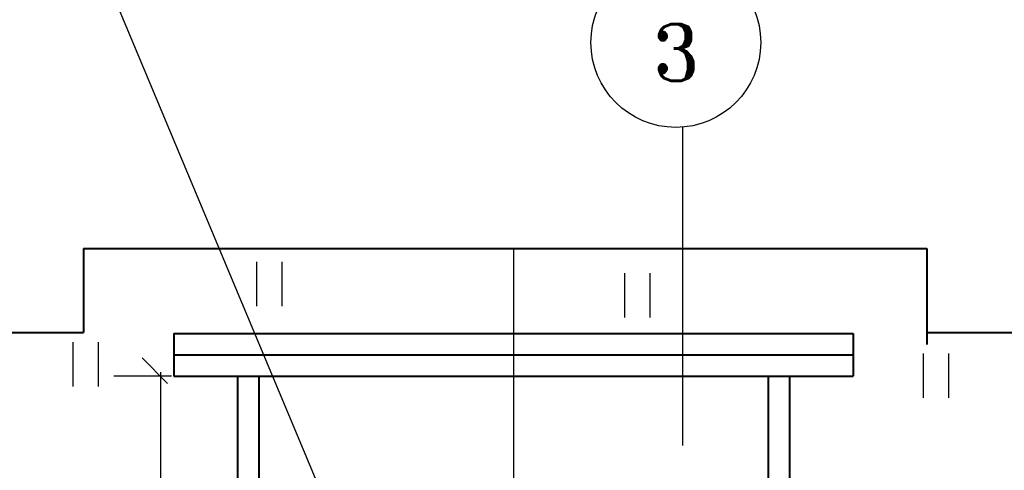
# Model space of a CAD drawing. Header units: millimetres. Extents: x -3143211 to -2549809, y 1060331 to 1394375.
# Tile 47 of 145: x -3038308 to -3031629, y 1104756 to 1107812. Entities that reach past the tile are written whole.
import ezdxf

# ---------------------------------------------------------------- set-up
doc = ezdxf.new("R2010")
doc.units = ezdxf.units.MM
for name, color, linetype in [('7', 2, 'Continuous'), ('PUMP', 1, 'Continuous'), ('размер', 34, 'Continuous')]:
    doc.layers.add(name, color=color, linetype=linetype)
doc.styles.add('ROMANS', font='romant.shx', dxfattribs={"width": 0.8})

msp = doc.modelspace()

# ---------------------------------------------------------------- linework, layer by layer
at = {"lineweight": 40}
for p, q in [((-3037876.2862, 1106259.09826), (-3032155.10455, 1106259.09826)), ((-3037876.2862, 1106259.09826), (-3037876.2862, 1105689.52231)), ((-3032155.10455, 1106259.09826), (-3032155.10455, 1105609.05487)), ((-3042075.47724, 1105689.52231), (-3037876.2862, 1105689.52231)), ((-3037262.40657, 1105683.09826), (-3032654.40657, 1105683.09826)), ((-3037262.40657, 1105683.09826), (-3037262.40657, 1105395.09826)), ((-3032654.40657, 1105683.09826), (-3032654.40657, 1105395.09826)), ((-3032155.10455, 1105689.52231), (-3027503.32933, 1105689.52231)), ((-3037262.40657, 1105539.09826), (-3032654.40657, 1105539.09826)), ((-3037262.40657, 1105395.09826), (-3032654.40657, 1105395.09826)), ((-3036830.40657, 1105395.09826), (-3036830.40657, 1104387.09826)), ((-3036686.40657, 1105395.09826), (-3036686.40657, 1104287.02836)), ((-3033230.40657, 1105395.09826), (-3033230.40657, 1104261.02342)), ((-3033086.40657, 1105395.09826), (-3033086.40657, 1104387.09826)), ((-3033230.40657, 1105305.09826), (-3033230.40657, 1104408.72931))]:
    msp.add_line(p, q, dxfattribs=at)
at = {"color": 188, "linetype": 'ByBlock'}
for p, q in [((-3037305.11017, 1105345.68433), (-3037477.91017, 1105518.48433)), ((-3037352.40657, 1105395.09826), (-3037669.02644, 1105395.09826)), ((-3036686.40657, 1105305.09826), (-3036686.40657, 1104408.72931))]:
    msp.add_line(p, q, dxfattribs=at)
at = {"layer": '7', "color": 188}
for p, q in [((-3036700.87001, 1106170.20553), (-3036700.87001, 1105869.98935)), ((-3036529.10973, 1106170.20553), (-3036529.10973, 1105869.98935)), ((-3034205.8241, 1106092.33002), (-3034205.8241, 1105792.11384)), ((-3034034.06383, 1106092.33002), (-3034034.06383, 1105792.11384)), ((-3037948.39348, 1105625.07637), (-3037948.39348, 1105324.86019)), ((-3037776.63321, 1105625.07637), (-3037776.63321, 1105324.86019)), ((-3032178.60016, 1105547.20086), (-3032178.60016, 1105246.98468)), ((-3032006.83989, 1105547.20086), (-3032006.83989, 1105246.98468))]:
    msp.add_line(p, q, dxfattribs=at)
at = {"layer": 'Defpoints', "color": 188, "linetype": 'ByBlock'}
for p in [(-3037262.40657, 1105395.09826), (-3036686.40657, 1105395.09826), (-3033230.40657, 1105395.09826)]:
    msp.add_point(p, dxfattribs=at)
at = {"layer": 'PUMP', "color": 188}
for p, q in [((-3035340.39286, 1102400.66091), (-3038279.23779, 1109428.63948)), ((-3033809.19411, 1104924.1956), (-3033809.19411, 1107083.183))]:
    msp.add_line(p, q, dxfattribs=at)
at = {"layer": 'PUMP', "color": 188, "linetype": 'ByBlock'}
msp.add_line((-3034958.40657, 1106259.09826), (-3034958.40657, 1097431.51285), dxfattribs=at)
at = {"layer": 'PUMP', "color": 188}
msp.add_circle((-3033857.21929, 1107657.17741), 576, dxfattribs=at)
at = {"layer": 'размер', "color": 188}
for p, q in [((-3037277.92299, 1105395.09826), (-3037371.48059, 1105395.09826)), ((-3037354.20059, 1105421.79005), (-3037354.20059, 1099722.87284))]:
    msp.add_line(p, q, dxfattribs=at)

# ---------------------------------------------------------------- texts
at = {"layer": 'PUMP', "color": 188, "style": 'ROMANS'}
msp.add_text('3', height=384, dxfattribs=at).set_placement((-3034019.54265, 1107397.44337))

doc.saveas('drawing.dxf')
